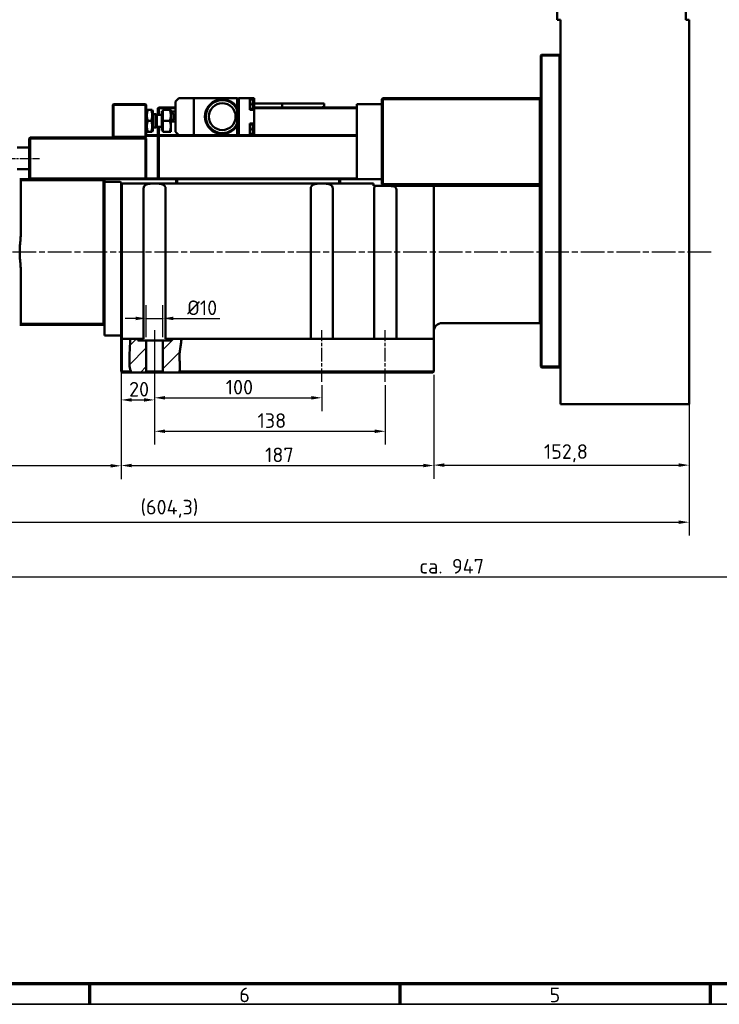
# Model space of a CAD drawing. Header units: millimetres. Extents: x 12 to 1472, y 12 to 1039.
# Tile 2 of 11: x 330 to 748, y 12 to 602. Entities that reach past the tile are written whole.
import ezdxf

# ---------------------------------------------------------------- set-up
doc = ezdxf.new("R2010")
doc.units = ezdxf.units.MM
doc.header["$LTSCALE"] = 2.5
doc.linetypes.add('CHAIN', pattern=[0.3543, 0.2362, -0.0295, 0.0591, -0.0295])
doc.layers.get('0').update_dxf_attribs({"lineweight": 25})
for name, color, linetype, lineweight in [('Bemaßung (ISO)', 7, 'Continuous', 25), ('Mittellinie (ISO)', 7, 'Continuous', 25), ('Rahmen (ISO)', 7, 'Continuous', 70), ('Schraffur (ISO)', 7, 'Continuous', 18), ('Sichtbar (ISO)', 7, 'Continuous', 50), ('Symbol (ISO)', 7, 'Continuous', 25)]:
    doc.layers.add(name, color=color, linetype=linetype, lineweight=lineweight)
doc.styles.add('Notiztext (DIN)', font='isocpeur.ttf')
doc.dimstyles.new('Durchmesser', dxfattribs={"dimscale": 2.5, "dimtxt": 3.5, "dimasz": 2.5, "dimexe": 3.175, "dimexo": 0.8, "dimgap": 0.8, "dimtad": 1, "dimdec": 3, "dimrnd": 1e-08, "dimtxsty": 'Notiztext (DIN)', "dimcen": 0.09, "dimdle": 10, "dimclrd": 256, "dimclre": 256, "dimclrt": 256, "dimazin": 2, "dimtfac": 0.571429, "dimtdec": 3, "dimtmove": 0, "dimatfit": 3, "dimfxl": 1, "dimtolj": 1, "dimtzin": 0, "dimlwd": -1, "dimlwe": -1, "dimarcsym": 0})
doc.dimstyles.new('Standard (DIN)', dxfattribs={"dimscale": 2.5, "dimtxt": 3.5, "dimasz": 2.5, "dimexe": 3.175, "dimexo": 0.8, "dimgap": 0.8, "dimtad": 1, "dimdec": 3, "dimrnd": 1e-08, "dimtxsty": 'Notiztext (DIN)', "dimcen": 0.09, "dimdle": 10, "dimclrd": 256, "dimclre": 256, "dimclrt": 256, "dimazin": 2, "dimtfac": 0.571429, "dimtdec": 3, "dimtmove": 0, "dimatfit": 3, "dimfxl": 1, "dimtolj": 1, "dimlwd": -1, "dimlwe": -1, "dimarcsym": 0})

# ---------------------------------------------------------------- blocks, each defined once
blk = doc.blocks.new('Ränder Hagen+Goebel Rahmen')
at = {"layer": 'Rahmen (ISO)'}
for p, q in [((10, 10), (584, 10)), ((148.5, 10), (148.5, 5)), ((222.75, 10), (222.75, 5)), ((297, 10), (297, 5))]:
    blk.add_line(p, q, dxfattribs=at)
at = {"layer": 'Rahmen (ISO)', "linetype": 'Continuous', "lineweight": 35}
blk.add_line((5, 5), (589, 5), dxfattribs=at)
at = {"layer": 'Symbol (ISO)', "char_height": 3.5, "attachment_point": 2, "style": 'Notiztext (DIN)'}
for s, insert in [('6', (185.625, 9)), ('5', (259.875, 9))]:
    blk.add_mtext(s, dxfattribs=dict(at, insert=insert))
blk = doc.blocks.new('*D15')
at = {"layer": 'Bemaßung (ISO)'}
for p, q in [((577.23, 389.1), (577.23, 327.17)), ((730.03, 373.08), (730.03, 327.17)), ((583.48, 335.1), (723.78, 335.1))]:
    blk.add_line(p, q, dxfattribs=at)
for points in [[(583.48, 336.15), (583.48, 334.06), (577.23, 335.1)], [(723.78, 336.15), (723.78, 334.06), (730.03, 335.1)]]:
    blk.add_solid(points, dxfattribs=at)
at = {"layer": 'Defpoints', "color": 0}
for p in [(577.23, 391.1), (730.03, 375.08), (730.03, 335.1)]:
    blk.add_point(p, dxfattribs=at)
at = {"layer": 'Bemaßung (ISO)', "insert": (643.1, 347.6), "char_height": 8.75, "attachment_point": 1, "style": 'Notiztext (DIN)'}
blk.add_mtext('\\A1;152,8', dxfattribs=at)
blk = doc.blocks.new('*D16')
at = {"layer": 'Bemaßung (ISO)'}
for p, q in [((390.23, 408.1), (390.23, 366.17)), ((410.23, 382.85), (410.23, 366.17)), ((396.48, 374.11), (403.98, 374.11))]:
    blk.add_line(p, q, dxfattribs=at)
for points in [[(396.48, 375.15), (396.48, 373.07), (390.23, 374.11)], [(403.98, 375.15), (403.98, 373.07), (410.23, 374.11)]]:
    blk.add_solid(points, dxfattribs=at)
at = {"layer": 'Defpoints', "color": 0}
for p in [(390.23, 410.1), (410.23, 384.85), (410.23, 374.11)]:
    blk.add_point(p, dxfattribs=at)
at = {"layer": 'Bemaßung (ISO)', "insert": (394.98, 384.86), "char_height": 8.75, "attachment_point": 1, "style": 'Notiztext (DIN)'}
blk.add_mtext('\\A1;20', dxfattribs=at)
blk = doc.blocks.new('*D17')
at = {"layer": 'Bemaßung (ISO)'}
for p, q in [((410.23, 413.85), (410.23, 367.43)), ((510.23, 382.85), (510.23, 367.43)), ((416.48, 375.37), (503.98, 375.37))]:
    blk.add_line(p, q, dxfattribs=at)
for points in [[(416.48, 376.41), (416.48, 374.33), (410.23, 375.37)], [(503.98, 376.41), (503.98, 374.33), (510.23, 375.37)]]:
    blk.add_solid(points, dxfattribs=at)
at = {"layer": 'Defpoints', "color": 0}
for p in [(410.23, 415.85), (510.23, 384.85), (510.23, 375.37)]:
    blk.add_point(p, dxfattribs=at)
at = {"layer": 'Bemaßung (ISO)', "insert": (452.8, 386.12), "char_height": 8.75, "attachment_point": 1, "style": 'Notiztext (DIN)'}
blk.add_mtext('\\A1;100', dxfattribs=at)
blk = doc.blocks.new('*D18')
at = {"layer": 'Bemaßung (ISO)'}
for p, q in [((410.23, 413.85), (410.23, 347.42)), ((548.23, 382.85), (548.23, 347.42)), ((416.48, 355.35), (541.98, 355.35))]:
    blk.add_line(p, q, dxfattribs=at)
for points in [[(416.48, 356.4), (416.48, 354.31), (410.23, 355.35)], [(541.98, 356.4), (541.98, 354.31), (548.23, 355.35)]]:
    blk.add_solid(points, dxfattribs=at)
at = {"layer": 'Defpoints', "color": 0}
for p in [(410.23, 415.85), (548.23, 384.85), (548.23, 355.35)]:
    blk.add_point(p, dxfattribs=at)
at = {"layer": 'Bemaßung (ISO)', "insert": (471.8, 366.1), "char_height": 8.75, "attachment_point": 1, "style": 'Notiztext (DIN)'}
blk.add_mtext('\\A1;138', dxfattribs=at)
blk = doc.blocks.new('*D19')
at = {"layer": 'Bemaßung (ISO)'}
for p, q in [((390.23, 408.1), (390.23, 326.92)), ((577.23, 389.1), (577.23, 326.92)), ((396.48, 334.86), (570.98, 334.86))]:
    blk.add_line(p, q, dxfattribs=at)
for points in [[(396.48, 335.9), (396.48, 333.82), (390.23, 334.86)], [(570.98, 335.9), (570.98, 333.82), (577.23, 334.86)]]:
    blk.add_solid(points, dxfattribs=at)
at = {"layer": 'Defpoints', "color": 0}
for p in [(390.23, 410.1), (577.23, 391.1), (577.23, 334.86)]:
    blk.add_point(p, dxfattribs=at)
at = {"layer": 'Bemaßung (ISO)', "insert": (476.3, 345.61), "char_height": 8.75, "attachment_point": 1, "style": 'Notiztext (DIN)'}
blk.add_mtext('\\A1;187', dxfattribs=at)
blk = doc.blocks.new('*D20')
at = {"layer": 'Bemaßung (ISO)'}
for p, q in [((125.73, 438.22), (125.73, 326.75)), ((390.23, 408.1), (390.23, 326.75)), ((383.98, 334.68), (131.98, 334.68))]:
    blk.add_line(p, q, dxfattribs=at)
for points in [[(131.98, 335.72), (131.98, 333.64), (125.73, 334.68)], [(383.98, 335.72), (383.98, 333.64), (390.23, 334.68)]]:
    blk.add_solid(points, dxfattribs=at)
at = {"layer": 'Defpoints', "color": 0}
for p in [(125.73, 440.22), (390.23, 410.1), (125.73, 334.68)]:
    blk.add_point(p, dxfattribs=at)
at = {"layer": 'Bemaßung (ISO)', "insert": (263.14, 347.18), "char_height": 8.75, "attachment_point": 1, "style": 'Notiztext (DIN)'}
blk.add_mtext('\\A1;264,5', dxfattribs=at)
blk = doc.blocks.new('*D22')
at = {"layer": 'Bemaßung (ISO)'}
for p, q in [((125.73, 436.1), (125.73, 293.01)), ((730.03, 369.6), (730.03, 293.01)), ((131.98, 300.95), (723.78, 300.95))]:
    blk.add_line(p, q, dxfattribs=at)
for points in [[(131.98, 301.99), (131.98, 299.91), (125.73, 300.95)], [(723.78, 301.99), (723.78, 299.91), (730.03, 300.95)]]:
    blk.add_solid(points, dxfattribs=at)
at = {"layer": 'Defpoints', "color": 0}
for p in [(125.73, 438.1), (730.03, 371.6), (730.03, 300.95)]:
    blk.add_point(p, dxfattribs=at)
at = {"layer": 'Bemaßung (ISO)', "insert": (401.81, 314.33), "char_height": 8.75, "attachment_point": 1, "style": 'Notiztext (DIN)'}
blk.add_mtext('\\A1;(604,3)', dxfattribs=at)
blk = doc.blocks.new('*D23')
at = {"layer": 'Bemaßung (ISO)'}
for p, q in [((405.23, 411.6), (405.23, 430.8)), ((415.23, 411.6), (415.23, 430.8)), ((398.98, 422.87), (392.73, 422.87)), ((405.23, 422.87), (415.23, 422.87)), ((421.48, 422.87), (449.23, 422.87))]:
    blk.add_line(p, q, dxfattribs=at)
for points in [[(398.98, 423.91), (398.98, 421.82), (405.23, 422.87)], [(421.48, 423.91), (421.48, 421.82), (415.23, 422.87)]]:
    blk.add_solid(points, dxfattribs=at)
at = {"layer": 'Defpoints', "color": 0}
for p in [(415.23, 422.87), (405.23, 409.6), (415.23, 409.6)]:
    blk.add_point(p, dxfattribs=at)
at = {"layer": 'Bemaßung (ISO)', "insert": (429.73, 433.62), "char_height": 8.75, "attachment_point": 1, "style": 'Notiztext (DIN)'}
blk.add_mtext('\\A1;Ø10', dxfattribs=at)
blk = doc.blocks.new('*D24')
at = {"layer": 'Bemaßung (ISO)'}
for p, q in [((1073.03, 633.6), (1073.03, 260.27)), ((125.73, 436.1), (125.73, 260.27)), ((131.98, 268.2), (1066.78, 268.2))]:
    blk.add_line(p, q, dxfattribs=at)
for points in [[(131.98, 269.25), (131.98, 267.16), (125.73, 268.2)], [(1066.78, 269.25), (1066.78, 267.16), (1073.03, 268.2)]]:
    blk.add_solid(points, dxfattribs=at)
at = {"layer": 'Defpoints', "color": 0}
for p in [(1073.03, 635.6), (125.73, 438.1), (1073.03, 268.2)]:
    blk.add_point(p, dxfattribs=at)
at = {"layer": 'Bemaßung (ISO)', "insert": (568.61, 278.96), "char_height": 8.75, "attachment_point": 1, "style": 'Notiztext (DIN)'}
blk.add_mtext('\\A1;ca. 947', dxfattribs=at)

msp = doc.modelspace()

# ---------------------------------------------------------------- hatches: boundary and pattern name
at = {"layer": 'Schraffur (ISO)'}
h = msp.add_hatch(dxfattribs=at)
h.set_pattern_fill('ANSI31', color=256, scale=63.5, style=0)
h.set_pattern_definition([(45, (0, 0), (-5.61266, 5.61266), [])])
edge = h.paths.add_edge_path()
edge.add_spline(control_points=[(396.1076, 391.1041), (395.8839, 391.5335), (395.7078, 392.0076), (395.2907, 393.6092), (395.1753, 394.8908), (395.1131, 398.9614), (395.4913, 407.5717), (395.7489, 410.6041)], knot_values=[0.05763831, 0.05763831, 0.05763831, 0.05763831, 0.20001946, 0.20001946, 0.48982657, 0.48982657, 0.97052592, 0.97052592, 0.97052592, 0.97052592], degree=3, periodic=0)
edge.add_line((395.7489, 410.6041), (400.2334, 410.6041))
edge.add_line((400.2334, 410.6041), (400.2334, 409.6041))
edge.add_line((400.2334, 409.6041), (405.2334, 409.6041))
edge.add_line((405.2334, 409.6041), (405.2334, 391.1041))
edge.add_line((405.2334, 391.1041), (404.7334, 390.6041))
edge.add_line((404.7334, 390.6041), (396.4034, 390.6041))
edge.add_spline(control_points=[(396.4034, 390.6041), (396.294, 390.7675), (396.196, 390.9345), (396.1076, 391.1041)], knot_values=[0.05645447, 0.05645447, 0.05645447, 0.05645447, 0.13341627, 0.13341627, 0.13341627, 0.13341627], degree=3, periodic=0)
edge = h.paths.add_edge_path()
edge.add_spline(control_points=[(425.1954, 391.1041), (425.1662, 390.9371), (425.1333, 390.7703), (425.0961, 390.6041)], knot_values=[0.05027149, 0.05027149, 0.05027149, 0.05027149, 0.12155929, 0.12155929, 0.12155929, 0.12155929], degree=3, periodic=0)
edge.add_line((425.0961, 390.6041), (415.7334, 390.6041))
edge.add_line((415.7334, 390.6041), (415.2334, 391.1041))
edge.add_line((415.2334, 391.1041), (415.2334, 409.6041))
edge.add_line((415.2334, 409.6041), (420.2334, 409.6041))
edge.add_line((420.2334, 409.6041), (420.2334, 410.6041))
edge.add_line((420.2334, 410.6041), (426.2695, 410.6041))
edge.add_spline(control_points=[(426.2695, 410.6041), (426.2941, 409.7967), (426.2086, 408.9463), (425.7264, 405.6562), (425.0346, 403.09), (425.2387, 396.2494), (425.6293, 393.5859), (425.1954, 391.1041)], knot_values=[0.04963108, 0.04963108, 0.04963108, 0.04963108, 0.2873523, 0.2873523, 0.93772515, 0.93772515, 1.39383433, 1.39383433, 1.39383433, 1.39383433], degree=3, periodic=0)

# ---------------------------------------------------------------- linework, layer by layer
at = {"layer": 'Mittellinie (ISO)', "linetype": 'CHAIN', "ltscale": 8.756214}
msp.add_line((321.7834, 518.6041), (341.4834, 518.6041), dxfattribs=at)
at = {"layer": 'Mittellinie (ISO)', "linetype": 'CHAIN', "ltscale": 23.990969}
msp.add_line((743.122, 462.6041), (122.2698, 462.6041), dxfattribs=at)
at = {"layer": 'Mittellinie (ISO)', "linetype": 'CHAIN', "ltscale": 13.778872}
for p, q in [((410.2334, 415.8541), (410.2334, 384.8541)), ((510.2334, 384.8541), (510.2334, 415.8541)), ((548.2334, 384.8541), (548.2334, 415.8541))]:
    msp.add_line(p, q, dxfattribs=at)
at = {"layer": 'Sichtbar (ISO)'}
for p, q in [((651.0334, 801.6041), (651.0334, 601.6041)), ((728.0334, 801.6041), (728.0334, 601.6041)), ((651.0334, 601.6041), (653.0334, 601.6041)), ((653.0334, 601.6041), (653.0334, 371.6041)), ((730.0334, 601.6041), (728.0334, 601.6041)), ((730.0334, 371.6041), (730.0334, 601.6041)), ((641.2334, 580.1041), (641.7334, 580.6041)), ((641.2334, 580.1041), (641.7334, 580.1041)), ((641.2334, 580.1041), (641.2334, 394.1041)), ((641.7334, 580.1041), (641.7334, 580.6041)), ((652.5334, 580.6041), (641.7334, 580.6041)), ((641.7334, 580.1041), (652.5334, 580.1041)), ((641.7334, 394.1041), (641.7334, 580.1041)), ((653.0334, 580.1041), (652.5334, 580.6041)), ((652.5334, 580.1041), (652.5334, 580.6041)), ((652.5334, 580.1041), (653.0334, 580.1041)), ((652.5334, 580.1041), (652.5334, 394.1041)), ((424.7334, 554.6041), (422.7334, 552.6041)), ((433.7334, 554.6041), (424.7334, 554.6041)), ((459.7334, 554.6041), (433.7334, 554.6041)), ((433.7334, 532.6041), (433.7334, 554.6041)), ((459.7334, 548.7151), (459.7334, 554.6041)), ((459.7334, 554.5041), (460.7334, 554.5041)), ((460.7334, 532.6041), (460.7334, 554.6041)), ((460.7334, 554.6041), (467.2334, 554.6041)), ((467.2334, 554.6041), (469.7334, 554.6041)), ((467.2334, 547.7041), (467.2334, 554.6041)), ((468.577, 553.7866), (467.2334, 553.9041)), ((469.7334, 550.7041), (469.7334, 554.6041)), ((546.7334, 554.6041), (546.2334, 554.1041)), ((546.2334, 554.1041), (546.7334, 554.1041)), ((546.2334, 554.1041), (546.2334, 503.1041)), ((546.7334, 554.6041), (546.7334, 554.1041)), ((640.7334, 554.6041), (546.7334, 554.6041)), ((546.7334, 554.1041), (640.7334, 554.1041)), ((546.7334, 503.1041), (546.7334, 554.1041)), ((641.2334, 554.1041), (640.7334, 554.6041)), ((640.7334, 554.1041), (640.7334, 554.6041)), ((640.7334, 554.1041), (641.2334, 554.1041)), ((640.7334, 554.1041), (640.7334, 503.1041)), ((385.7334, 551.1041), (385.2334, 550.6041)), ((385.2334, 550.6041), (385.7334, 550.6041)), ((385.2334, 550.6041), (385.2334, 531.6041)), ((385.7334, 551.1041), (385.7334, 550.6041)), ((404.7334, 551.1041), (385.7334, 551.1041)), ((385.7334, 550.6041), (404.7334, 550.6041)), ((385.7334, 531.6041), (385.7334, 550.6041)), ((404.7334, 551.1041), (405.2334, 550.6041)), ((404.7334, 551.1041), (404.7334, 550.6041)), ((404.7334, 550.6041), (405.2334, 550.6041)), ((404.7334, 550.6041), (404.7334, 531.6041)), ((405.2334, 531.6041), (405.2334, 550.6041)), ((412.7334, 549.1041), (412.2334, 548.6041)), ((412.2334, 548.6041), (412.2334, 544.7658)), ((412.7334, 548.6041), (412.2334, 548.6041)), ((412.7334, 548.6041), (412.7334, 549.1041)), ((422.7334, 549.1041), (412.7334, 549.1041)), ((412.7334, 544.7658), (412.7334, 548.6041)), ((412.7334, 548.6041), (422.7334, 548.6041)), ((422.7334, 534.6041), (422.7334, 552.6041)), ((459.7334, 547.6069), (459.7334, 548.7151)), ((468.577, 548.4217), (467.2334, 548.3041)), ((468.2334, 551.5041), (468.2334, 550.7041)), ((468.2334, 551.5041), (468.577, 551.5041)), ((468.577, 550.7041), (468.2334, 550.7041)), ((468.577, 551.5041), (469.0334, 551.5041)), ((469.0334, 550.7041), (468.577, 550.7041)), ((469.0334, 551.5041), (469.0334, 553.2885)), ((469.0334, 548.9198), (469.0334, 550.7041)), ((485.4584, 551.4041), (469.7334, 551.4041)), ((469.7334, 547.7041), (469.7334, 550.7041)), ((531.2334, 549.1041), (469.7334, 549.1041)), ((469.7334, 548.6041), (531.2334, 548.6041)), ((485.4584, 551.4041), (486.4584, 551.4041)), ((486.9269, 551.4041), (486.4584, 551.4041)), ((486.4584, 549.1041), (486.4584, 551.4041)), ((490.3553, 551.4041), (486.9269, 551.4041)), ((492.3868, 551.4041), (490.3553, 551.4041)), ((500.7982, 551.4041), (492.3868, 551.4041)), ((503.2982, 551.4041), (500.7982, 551.4041)), ((508.3437, 551.4041), (503.2982, 551.4041)), ((508.3437, 551.4041), (510.3424, 551.4041)), ((511.6334, 551.4041), (510.3424, 551.4041)), ((511.6334, 549.4041), (511.0922, 549.9454)), ((511.6334, 551.3041), (511.6334, 551.4041)), ((511.6334, 549.4041), (511.6334, 551.3041)), ((511.7334, 551.3041), (511.6334, 551.3041)), ((511.6334, 549.4041), (511.6334, 549.1041)), ((511.7334, 549.1041), (511.7334, 551.3041)), ((531.2334, 532.4321), (531.2334, 551.1041)), ((546.2334, 551.1041), (531.2334, 551.1041)), ((405.2334, 546.9041), (405.6376, 547.6041)), ((405.6376, 547.6041), (406.2181, 547.6041)), ((406.2181, 547.6041), (408.2487, 547.6041)), ((408.2487, 547.6041), (408.8293, 547.6041)), ((409.2334, 546.9041), (408.8293, 547.6041)), ((409.2334, 535.3041), (409.2334, 546.9041)), ((410.8833, 545.1041), (409.2334, 545.1041)), ((410.8833, 545.1041), (410.8833, 537.1041)), ((411.6503, 544.7658), (410.8833, 545.1041)), ((411.6503, 544.7658), (411.6503, 537.4424)), ((414.6333, 544.7658), (411.6503, 544.7658)), ((414.6333, 546.8041), (414.6333, 535.4041)), ((415.2334, 546.8041), (414.6333, 546.8041)), ((415.2334, 547.6041), (419.3529, 547.6041)), ((415.2334, 541.1041), (415.2334, 547.6041)), ((419.3529, 547.6041), (419.9334, 547.6041)), ((419.9334, 544.3541), (419.9334, 547.6041)), ((422.7334, 546.5891), (419.9334, 546.5891)), ((419.9334, 537.8541), (419.9334, 544.3541)), ((459.7334, 539.6013), (459.7334, 547.6069)), ((467.2334, 547.7041), (469.7334, 547.7041)), ((469.7334, 539.5041), (469.7334, 547.7041)), ((406.2181, 541.1041), (408.2487, 541.1041)), ((410.8833, 537.1041), (409.2334, 537.1041)), ((411.6503, 537.4424), (410.8833, 537.1041)), ((414.6333, 537.4424), (411.6503, 537.4424)), ((412.2334, 537.4424), (412.2334, 532.6041)), ((412.7334, 532.6041), (412.7334, 537.4424)), ((415.2334, 541.1041), (419.3529, 541.1041)), ((415.2334, 534.6041), (415.2334, 541.1041)), ((422.7334, 540.6191), (419.9334, 540.6191)), ((419.9334, 534.6041), (419.9334, 537.8541)), ((459.7334, 538.4931), (459.7334, 539.6013)), ((459.7334, 532.6041), (459.7334, 538.4931)), ((467.2334, 539.5041), (469.7334, 539.5041)), ((467.2334, 532.6041), (467.2334, 539.5041)), ((468.577, 538.7866), (467.2334, 538.9041)), ((468.2334, 536.5041), (468.2334, 535.7041)), ((468.2334, 536.5041), (468.577, 536.5041)), ((468.577, 536.5041), (469.0334, 536.5041)), ((469.0334, 536.5041), (469.0334, 538.2885)), ((469.7334, 536.5041), (469.7334, 539.5041)), ((469.7334, 532.6041), (469.7334, 536.5041)), ((335.7334, 531.1041), (335.2334, 530.6041)), ((335.7334, 530.6041), (335.2334, 530.6041)), ((335.2334, 530.6041), (335.2334, 506.6041)), ((335.7334, 530.6041), (335.7334, 531.1041)), ((404.7334, 531.1041), (335.7334, 531.1041)), ((335.7334, 506.6041), (335.7334, 530.6041)), ((335.7334, 530.6041), (404.7334, 530.6041)), ((385.2334, 531.6041), (385.7334, 531.1041)), ((385.2334, 531.6041), (385.7334, 531.6041)), ((385.7334, 531.6041), (385.7334, 531.1041)), ((404.7334, 531.6041), (385.7334, 531.6041)), ((385.7334, 531.1041), (404.7334, 531.1041)), ((404.7334, 531.1041), (405.2334, 531.6041)), ((404.7334, 531.6041), (405.2334, 531.6041)), ((404.7334, 531.6041), (404.7334, 531.1041)), ((405.2334, 530.6041), (404.7334, 531.1041)), ((404.7334, 530.6041), (404.7334, 531.1041)), ((405.2334, 530.6041), (404.7334, 530.6041)), ((404.7334, 530.6041), (404.7334, 506.6041)), ((405.2334, 535.3041), (405.6376, 534.6041)), ((412.7334, 532.6041), (405.2334, 532.6041)), ((405.2334, 532.1041), (412.2334, 532.1041)), ((405.2334, 506.6041), (405.2334, 530.6041)), ((406.2181, 534.6041), (405.6376, 534.6041)), ((406.2181, 534.6041), (408.2487, 534.6041)), ((408.8293, 534.6041), (408.2487, 534.6041)), ((409.2334, 535.3041), (408.8293, 534.6041)), ((412.2334, 532.1041), (412.7334, 532.6041)), ((412.7334, 532.1041), (412.2334, 532.1041)), ((412.2334, 532.1041), (412.2334, 506.6041)), ((412.7334, 532.1041), (412.7334, 532.6041)), ((531.2334, 532.6041), (412.7334, 532.6041)), ((412.7334, 506.6041), (412.7334, 532.1041)), ((412.7334, 532.1041), (531.2334, 532.1041)), ((415.2334, 535.4041), (414.6333, 535.4041)), ((415.2334, 534.6041), (419.3529, 534.6041)), ((419.9334, 534.6041), (419.3529, 534.6041)), ((422.7334, 534.6041), (424.7334, 532.6041)), ((459.7334, 532.7041), (460.7334, 532.7041)), ((468.577, 533.4217), (467.2334, 533.3041)), ((468.577, 535.7041), (468.2334, 535.7041)), ((469.0334, 535.7041), (468.577, 535.7041)), ((469.0334, 533.9198), (469.0334, 535.7041)), ((531.2334, 532.1041), (531.2334, 532.4321)), ((531.2334, 528.6041), (531.2334, 532.1041)), ((328.0334, 525.1041), (335.2334, 525.1041)), ((531.2334, 506.6041), (531.2334, 528.6041)), ((328.0334, 512.1041), (335.2334, 512.1041)), ((330.2334, 506.1041), (329.5563, 506.1041)), ((330.2334, 506.1041), (330.2334, 505.6041)), ((379.7334, 506.1041), (330.2334, 506.1041)), ((330.2334, 505.6041), (330.2334, 474.1258)), ((330.2334, 505.6041), (379.7334, 505.6041)), ((335.7334, 506.6041), (335.2334, 506.6041)), ((335.7334, 506.1041), (335.2334, 506.6041)), ((335.7334, 506.1041), (335.7334, 506.6041)), ((404.7334, 506.6041), (335.7334, 506.6041)), ((379.7334, 506.1041), (379.7334, 505.6041)), ((380.2334, 505.6041), (379.7334, 506.1041)), ((379.7334, 506.1041), (404.7334, 506.1041)), ((380.2334, 505.6041), (379.7334, 505.6041)), ((379.7334, 505.6041), (379.7334, 419.6041)), ((380.2334, 488.1188), (380.2334, 505.6041)), ((380.7334, 504.6041), (380.2334, 504.1041)), ((389.7334, 504.6041), (380.7334, 504.6041)), ((390.2334, 504.1041), (389.7334, 504.6041)), ((390.2334, 503.1041), (390.2334, 504.1041)), ((390.2334, 503.1041), (390.7334, 503.6041)), ((390.2334, 500.6041), (390.2334, 503.1041)), ((390.7334, 503.6041), (390.7334, 500.6041)), ((541.2334, 503.6041), (390.7334, 503.6041)), ((405.2334, 506.6041), (404.7334, 506.6041)), ((404.7334, 506.1041), (404.7334, 506.6041)), ((404.7334, 506.1041), (405.2334, 506.6041)), ((404.7334, 506.1041), (412.7334, 506.1041)), ((412.2334, 506.6041), (405.2334, 506.6041)), ((412.7334, 506.6041), (412.2334, 506.6041)), ((412.7334, 506.1041), (412.2334, 506.6041)), ((412.7334, 506.1041), (412.7334, 506.6041)), ((531.2334, 506.6041), (412.7334, 506.6041)), ((412.7334, 506.1041), (531.2334, 506.1041)), ((423.2334, 506.1041), (423.2334, 503.6041)), ((423.7334, 503.6041), (423.7334, 506.1041)), ((520.7334, 506.1041), (520.7334, 503.6041)), ((521.2334, 503.6041), (521.2334, 506.1041)), ((531.2334, 506.1041), (531.2334, 506.6041)), ((546.2334, 506.1041), (531.2334, 506.1041)), ((541.2334, 503.6041), (541.2334, 502.1041)), ((542.1049, 502.1041), (541.2334, 502.1041)), ((542.1049, 502.1041), (551.3559, 502.1041)), ((546.2334, 503.1041), (546.7334, 503.1041)), ((546.2334, 503.1041), (546.7334, 502.6041)), ((546.7334, 502.6041), (546.7334, 503.1041)), ((640.7334, 503.1041), (546.7334, 503.1041)), ((546.7334, 502.6041), (640.7334, 502.6041)), ((577.2334, 502.1041), (551.3559, 502.1041)), ((577.2334, 502.1041), (577.2334, 500.1041)), ((582.2334, 502.1041), (577.2334, 502.1041)), ((640.7334, 502.1041), (582.2334, 502.1041)), ((640.7334, 502.6041), (641.2334, 503.1041)), ((640.7334, 503.1041), (641.2334, 503.1041)), ((640.7334, 503.1041), (640.7334, 502.6041)), ((641.2334, 502.1041), (640.7334, 502.1041)), ((640.7334, 420.1041), (640.7334, 502.1041)), ((390.2334, 500.6041), (390.2334, 489.7334)), ((390.7334, 410.6041), (390.7334, 500.6041)), ((403.6191, 410.6041), (403.6191, 500.6041)), ((416.8478, 500.6041), (416.8478, 410.6041)), ((503.6191, 410.6041), (503.6191, 500.6041)), ((516.8478, 500.6041), (516.8478, 410.6041)), ((541.6191, 410.6041), (541.6191, 500.6041)), ((554.8478, 500.1041), (554.8478, 410.6041)), ((577.2334, 483.8173), (577.2334, 500.1041)), ((390.2334, 435.4748), (390.2334, 489.7334)), ((380.2334, 437.0894), (380.2334, 488.1188)), ((577.2334, 462.6041), (577.2334, 483.8173)), ((577.2334, 441.3909), (577.2334, 462.6041)), ((330.2334, 451.0824), (330.2334, 419.6041)), ((380.2334, 419.6041), (380.2334, 437.0894)), ((577.2334, 410.6041), (577.2334, 441.3909)), ((390.2334, 435.4748), (390.2334, 410.1041)), ((329.5563, 419.1041), (330.2334, 419.1041)), ((330.2334, 419.6041), (330.2334, 419.1041)), ((379.7334, 419.6041), (330.2334, 419.6041)), ((330.2334, 419.1041), (379.7334, 419.1041)), ((379.7334, 419.1041), (380.2334, 419.6041)), ((379.7334, 419.6041), (380.2334, 419.6041)), ((379.7334, 419.6041), (379.7334, 419.1041)), ((380.2334, 412.6041), (380.2334, 419.6041)), ((582.2334, 420.1041), (640.7334, 420.1041)), ((641.2334, 420.6041), (640.7334, 420.1041)), ((380.2334, 412.6041), (390.2334, 412.6041)), ((390.2334, 410.1041), (390.7334, 410.6041)), ((390.2334, 410.1041), (390.2334, 391.1041)), ((390.7334, 391.1041), (390.7334, 410.6041)), ((395.7489, 410.6041), (390.7334, 410.6041)), ((395.7489, 410.6041), (400.2334, 410.6041)), ((400.2334, 410.6041), (400.2334, 409.6041)), ((400.2334, 410.6041), (403.6191, 410.6041)), ((400.2334, 409.6041), (405.2334, 409.6041)), ((405.2334, 409.6041), (405.2334, 391.1041)), ((415.2334, 409.6041), (405.2334, 409.6041)), ((415.2334, 409.6041), (420.2334, 409.6041)), ((415.2334, 391.1041), (415.2334, 409.6041)), ((416.8478, 410.6041), (420.2334, 410.6041)), ((420.2334, 410.6041), (426.2695, 410.6041)), ((420.2334, 409.6041), (420.2334, 410.6041)), ((510.2334, 410.6041), (426.2695, 410.6041)), ((548.2334, 410.6041), (510.2334, 410.6041)), ((572.2334, 410.6041), (548.2334, 410.6041)), ((572.2334, 410.6041), (577.2334, 410.6041)), ((577.2334, 391.1041), (577.2334, 410.6041)), ((390.2334, 391.1041), (390.4834, 390.8541)), ((390.4834, 390.8541), (390.7334, 391.1041)), ((390.4834, 390.8541), (390.7334, 390.6041)), ((396.1076, 391.1041), (390.7334, 391.1041)), ((390.7334, 390.6041), (396.4034, 390.6041)), ((404.7334, 390.6041), (396.4034, 390.6041)), ((405.2334, 391.1041), (404.7334, 390.6041)), ((404.7334, 390.6041), (415.7334, 390.6041)), ((415.2334, 391.1041), (405.2334, 391.1041)), ((415.7334, 390.6041), (415.2334, 391.1041)), ((425.0961, 390.6041), (415.7334, 390.6041)), ((425.0961, 390.6041), (572.2334, 390.6041)), ((572.2334, 391.1041), (425.1954, 391.1041)), ((572.2334, 391.1041), (577.2334, 391.1041)), ((576.7334, 390.6041), (572.2334, 390.6041)), ((577.2334, 391.1041), (576.7334, 390.6041)), ((641.2334, 394.1041), (641.7334, 394.1041)), ((641.2334, 394.1041), (641.7334, 393.6041)), ((641.7334, 393.6041), (641.7334, 394.1041)), ((652.5334, 394.1041), (641.7334, 394.1041)), ((641.7334, 393.6041), (652.5334, 393.6041)), ((652.5334, 393.6041), (653.0334, 394.1041)), ((652.5334, 394.1041), (653.0334, 394.1041)), ((652.5334, 393.6041), (652.5334, 394.1041)), ((653.0334, 371.6041), (730.0334, 371.6041))]:
    msp.add_line(p, q, dxfattribs=at)
at = {"layer": 'Sichtbar (ISO)', "flags": 128}
for points in [[(406.2181, 547.6041), (406.1195, 547.2969), (406.0314, 546.9999), (405.9535, 546.7118), (405.885, 546.4315), (405.8256, 546.1579), (405.7748, 545.89), (405.7323, 545.6269), (405.6979, 545.3678), (405.6714, 545.1117), (405.6526, 544.8579), (405.6413, 544.6056), (405.6376, 544.3541), (405.6413, 544.1026), (405.6526, 543.8503), (405.6714, 543.5965), (405.6979, 543.3405), (405.7323, 543.0813), (405.7748, 542.8182), (405.8256, 542.5503), (405.885, 542.2767), (405.9535, 541.9964), (406.0314, 541.7083), (406.1195, 541.4113), (406.2181, 541.1041)], [(408.2487, 541.1041), (408.3474, 541.4113), (408.4354, 541.7083), (408.5134, 541.9964), (408.5819, 542.2767), (408.6413, 542.5503), (408.6921, 542.8182), (408.7346, 543.0813), (408.7689, 543.3405), (408.7955, 543.5965), (408.8143, 543.8503), (408.8256, 544.1026), (408.8293, 544.3541), (408.8256, 544.6056), (408.8143, 544.8579), (408.7955, 545.1117), (408.7689, 545.3678), (408.7346, 545.6269), (408.6921, 545.89), (408.6413, 546.1579), (408.5819, 546.4315), (408.5134, 546.7118), (408.4354, 546.9999), (408.3474, 547.2969), (408.2487, 547.6041)], [(419.9334, 544.3541), (419.9324, 544.4844), (419.9294, 544.6144), (419.9245, 544.7441), (419.9175, 544.8738), (419.9086, 545.0035), (419.8977, 545.1332), (419.8848, 545.2632), (419.87, 545.3935), (419.8532, 545.5242), (419.8345, 545.6554), (419.8137, 545.7872), (419.791, 545.9197), (419.7663, 546.053), (419.7395, 546.1872), (419.7106, 546.3225), (419.6797, 546.4589), (419.6467, 546.5965), (419.6115, 546.7354), (419.5741, 546.8759), (419.5345, 547.0179), (419.4926, 547.1616), (419.4484, 547.3071), (419.4019, 547.4546), (419.3529, 547.6041)], [(419.3529, 541.1041), (419.4019, 541.2537), (419.4484, 541.4011), (419.4926, 541.5467), (419.5345, 541.6904), (419.5741, 541.8324), (419.6115, 541.9728), (419.6467, 542.1117), (419.6797, 542.2494), (419.7106, 542.3857), (419.7395, 542.521), (419.7663, 542.6552), (419.791, 542.7885), (419.8137, 542.921), (419.8345, 543.0528), (419.8532, 543.184), (419.87, 543.3147), (419.8848, 543.445), (419.8977, 543.575), (419.9086, 543.7048), (419.9175, 543.8344), (419.9245, 543.9641), (419.9294, 544.0939), (419.9324, 544.2238), (419.9334, 544.3541)], [(419.9334, 546.5891), (419.9337, 546.5891), (419.9342, 546.589), (419.9349, 546.5889), (419.9358, 546.5887), (419.9369, 546.5885), (419.9383, 546.5883), (419.9399, 546.588), (419.9417, 546.5877), (419.9437, 546.5874), (419.9459, 546.587), (419.9484, 546.5866), (419.9511, 546.5862), (419.954, 546.5857), (419.9571, 546.5852), (419.9605, 546.5847), (419.9641, 546.5841), (419.9679, 546.5835), (419.9719, 546.5829), (419.9761, 546.5823), (419.9806, 546.5816), (419.9852, 546.5809), (419.9901, 546.5801), (419.9951, 546.5794), (420.0004, 546.5786)], [(406.2181, 541.1041), (406.1195, 540.7969), (406.0314, 540.4999), (405.9535, 540.2118), (405.885, 539.9315), (405.8256, 539.6579), (405.7748, 539.39), (405.7323, 539.1269), (405.6979, 538.8678), (405.6714, 538.6117), (405.6526, 538.3579), (405.6413, 538.1056), (405.6376, 537.8541), (405.6413, 537.6026), (405.6526, 537.3503), (405.6714, 537.0965), (405.6979, 536.8405), (405.7323, 536.5813), (405.7748, 536.3182), (405.8256, 536.0503), (405.885, 535.7767), (405.9535, 535.4964), (406.0314, 535.2083), (406.1195, 534.9113), (406.2181, 534.6041)], [(408.2487, 534.6041), (408.3474, 534.9113), (408.4354, 535.2083), (408.5134, 535.4964), (408.5819, 535.7767), (408.6413, 536.0503), (408.6921, 536.3182), (408.7346, 536.5813), (408.7689, 536.8405), (408.7955, 537.0965), (408.8143, 537.3503), (408.8256, 537.6026), (408.8293, 537.8541), (408.8256, 538.1056), (408.8143, 538.3579), (408.7955, 538.6117), (408.7689, 538.8678), (408.7346, 539.1269), (408.6921, 539.39), (408.6413, 539.6579), (408.5819, 539.9315), (408.5134, 540.2118), (408.4354, 540.4999), (408.3474, 540.7969), (408.2487, 541.1041)], [(419.9334, 537.8541), (419.9324, 537.9844), (419.9294, 538.1144), (419.9245, 538.2441), (419.9175, 538.3738), (419.9086, 538.5035), (419.8977, 538.6332), (419.8848, 538.7632), (419.87, 538.8935), (419.8532, 539.0242), (419.8345, 539.1554), (419.8137, 539.2872), (419.791, 539.4197), (419.7663, 539.553), (419.7395, 539.6872), (419.7106, 539.8225), (419.6797, 539.9589), (419.6467, 540.0965), (419.6115, 540.2354), (419.5741, 540.3759), (419.5345, 540.5179), (419.4926, 540.6616), (419.4484, 540.8071), (419.4019, 540.9546), (419.3529, 541.1041)], [(419.3529, 534.6041), (419.4019, 534.7537), (419.4484, 534.9011), (419.4926, 535.0467), (419.5345, 535.1904), (419.5741, 535.3324), (419.6115, 535.4728), (419.6467, 535.6117), (419.6797, 535.7494), (419.7106, 535.8857), (419.7395, 536.021), (419.7663, 536.1552), (419.791, 536.2885), (419.8137, 536.421), (419.8345, 536.5528), (419.8532, 536.684), (419.87, 536.8147), (419.8848, 536.945), (419.8977, 537.075), (419.9086, 537.2048), (419.9175, 537.3344), (419.9245, 537.4641), (419.9294, 537.5939), (419.9324, 537.7238), (419.9334, 537.8541)], [(420.0004, 540.6296), (419.9951, 540.6288), (419.9901, 540.6281), (419.9852, 540.6274), (419.9806, 540.6267), (419.9761, 540.626), (419.9719, 540.6253), (419.9679, 540.6247), (419.9641, 540.6241), (419.9605, 540.6235), (419.9571, 540.623), (419.954, 540.6225), (419.9511, 540.622), (419.9484, 540.6216), (419.9459, 540.6212), (419.9437, 540.6208), (419.9417, 540.6205), (419.9399, 540.6202), (419.9383, 540.6199), (419.9369, 540.6197), (419.9358, 540.6195), (419.9349, 540.6194), (419.9342, 540.6192), (419.9337, 540.6192), (419.9334, 540.6191)], [(403.6191, 500.6041), (403.7184, 501.3183), (404.0072, 501.9613), (404.4191, 502.452), (404.9039, 502.8066), (405.4503, 503.0634), (406.0488, 503.2482), (406.6919, 503.3757), (407.3709, 503.4602), (408.0754, 503.5126), (408.7946, 503.5427), (409.5178, 503.5579), (410.2334, 503.5622), (410.9491, 503.5579), (411.6723, 503.5427), (412.3915, 503.5126), (413.096, 503.4602), (413.775, 503.3757), (414.418, 503.2482), (415.0166, 503.0634), (415.5629, 502.8066), (416.0478, 502.452), (416.4597, 501.9613), (416.7485, 501.3183), (416.8478, 500.6041)], [(503.6191, 500.6041), (503.7184, 501.3183), (504.0072, 501.9613), (504.4191, 502.452), (504.9039, 502.8066), (505.4503, 503.0634), (506.0488, 503.2482), (506.6919, 503.3757), (507.3709, 503.4602), (508.0754, 503.5126), (508.7946, 503.5427), (509.5178, 503.5579), (510.2334, 503.5622), (510.9491, 503.5579), (511.6723, 503.5427), (512.3915, 503.5126), (513.096, 503.4602), (513.775, 503.3757), (514.418, 503.2482), (515.0166, 503.0634), (515.5629, 502.8066), (516.0478, 502.452), (516.4597, 501.9613), (516.7485, 501.3183), (516.8478, 500.6041)], [(541.6191, 500.6041), (541.62, 500.671), (541.6226, 500.7382), (541.627, 500.8057), (541.6332, 500.8733), (541.6411, 500.9411), (541.6508, 501.0087), (541.6623, 501.0762), (541.6755, 501.1435), (541.6904, 501.2103), (541.707, 501.2767), (541.7254, 501.3425), (541.7455, 501.4075), (541.7674, 501.4718), (541.7909, 501.5351), (541.8161, 501.5974), (541.8429, 501.6588), (541.8712, 501.719), (541.9009, 501.778), (541.932, 501.8358), (541.9643, 501.8923), (541.9978, 501.9475), (542.0325, 502.0012), (542.0682, 502.0534), (542.1049, 502.1041)], [(551.3559, 502.1041), (551.555, 502.103), (551.7518, 502.0993), (551.9462, 502.0926), (552.1379, 502.0825), (552.3268, 502.0685), (552.5127, 502.0501), (552.6953, 502.0269), (552.8744, 501.9985), (553.05, 501.9643), (553.2217, 501.9233), (553.3895, 501.8747), (553.553, 501.8177), (553.7121, 501.7515), (553.8668, 501.6751), (554.0203, 501.5845), (554.1713, 501.4775), (554.3143, 501.3541), (554.4446, 501.215), (554.5592, 501.0629), (554.6553, 500.9007), (554.7359, 500.7196), (554.7979, 500.5199), (554.8354, 500.3108), (554.8478, 500.1041)], [(330.2334, 451.0824), (330.2188, 452.0223), (330.1793, 453.0065), (330.1222, 453.9893), (330.0543, 454.9251), (329.9775, 455.8461), (329.8935, 456.7999), (329.808, 457.7757), (329.7265, 458.7625), (329.6563, 459.7497), (329.6027, 460.7265), (329.5684, 461.6816), (329.5563, 462.6041), (329.5684, 463.5266), (329.6027, 464.4818), (329.6563, 465.4585), (329.7265, 466.4457), (329.808, 467.4326), (329.8935, 468.4083), (329.9775, 469.3621), (330.0543, 470.2831), (330.1222, 471.2189), (330.1793, 472.2018), (330.2188, 473.186), (330.2334, 474.1258)], [(396.1076, 391.1041), (395.9384, 391.458), (395.7885, 391.832), (395.6569, 392.2272), (395.5427, 392.6445), (395.4451, 393.0838), (395.3632, 393.5453), (395.2962, 394.0295), (395.2429, 394.537), (395.2024, 395.0684), (395.1737, 395.6243), (395.1559, 396.2051), (395.1492, 396.8512), (395.1567, 397.6896), (395.1772, 398.6994), (395.2092, 399.846), (395.2511, 401.0946), (395.3012, 402.4108), (395.358, 403.7597), (395.4198, 405.1069), (395.4851, 406.4177), (395.5523, 407.6574), (395.6197, 408.7915), (395.6858, 409.7853), (395.7489, 410.6041)], [(426.2695, 410.6041), (426.2694, 410.0264), (426.2379, 409.4354), (426.1802, 408.8321), (426.1014, 408.2175), (426.0066, 407.5929), (425.9001, 406.9576), (425.7863, 406.3065), (425.6695, 405.6347), (425.5543, 404.9373), (425.4449, 404.2093), (425.3458, 403.4456), (425.2615, 402.6414), (425.1963, 401.7917), (425.1546, 400.8914), (425.1408, 399.9356), (425.1593, 398.9202), (425.205, 397.8906), (425.2641, 396.8754), (425.3239, 395.875), (425.372, 394.8897), (425.3958, 393.9196), (425.3827, 392.9652), (425.3201, 392.0266), (425.1954, 391.1041)], [(396.4034, 390.6041), (396.3897, 390.6246), (396.3763, 390.645), (396.3629, 390.6656), (396.3496, 390.6861), (396.3365, 390.7067), (396.3235, 390.7273), (396.3105, 390.748), (396.2977, 390.7687), (396.285, 390.7894), (396.2725, 390.8102), (396.26, 390.831), (396.2476, 390.8518), (396.2354, 390.8726), (396.2232, 390.8935), (396.2112, 390.9145), (396.1993, 390.9354), (396.1874, 390.9564), (396.1757, 390.9774), (396.1641, 390.9985), (396.1526, 391.0195), (396.1412, 391.0406), (396.1299, 391.0618), (396.1187, 391.0829), (396.1076, 391.1041)], [(425.1954, 391.1041), (425.1918, 391.0832), (425.1881, 391.0624), (425.1843, 391.0415), (425.1805, 391.0206), (425.1767, 390.9998), (425.1728, 390.9789), (425.1689, 390.958), (425.165, 390.9372), (425.161, 390.9163), (425.1569, 390.8955), (425.1529, 390.8746), (425.1488, 390.8538), (425.1446, 390.833), (425.1404, 390.8121), (425.1362, 390.7913), (425.1319, 390.7705), (425.1276, 390.7497), (425.1232, 390.7289), (425.1188, 390.7081), (425.1143, 390.6873), (425.1099, 390.6665), (425.1053, 390.6457), (425.1007, 390.6249), (425.0961, 390.6041)]]:
    msp.add_lwpolyline(points, dxfattribs=at)
at = {"layer": 'Sichtbar (ISO)'}
msp.add_circle((450.7334, 543.6041), 8, dxfattribs=at)
for centre, radius, start, end in [((450.7334, 543.6041), 10.35, 29.5918458, 330.4081542), ((468.5334, 553.2885), 0.5, 0, 85), ((450.7334, 543.6041), 9.85, 23.9774335, 336.0225665), ((468.5334, 548.9198), 0.5, 275, 0), ((468.5334, 538.2885), 0.5, 0, 85), ((468.5334, 533.9198), 0.5, 275, 0), ((582.2334, 415.1041), 5, 90, 180)]:
    msp.add_arc(centre, radius, start, end, dxfattribs=at)
for centre, major_axis, ratio, start_param, end_param in [((511.0744, 535.4041), (0, -14.5501), 0.03494208, 3.10666478, 3.48512353), ((419.856, 543.6041), (0, 2.985), 0.57735027, 3.22544297, 6.19933499)]:
    msp.add_ellipse(centre, major_axis=major_axis, ratio=ratio, start_param=start_param, end_param=end_param, dxfattribs=at)

# ---------------------------------------------------------------- block references
at = {"xscale": 2.5, "yscale": 2.5, "zscale": 2.5}
msp.add_blockref('Ränder Hagen+Goebel Rahmen', (0, 0), dxfattribs=at)

# ---------------------------------------------------------------- dimensions: what is measured, and where the dimension line sits
at = {"layer": 'Bemaßung (ISO)'}
for base, p1, p2, text, dimstyle, override, picture, middle in [((1073.0334, 268.2037), (125.7334, 438.1041), (1073.0334, 635.6041), 'ca. <>', 'Standard (DIN)', {"dimdec": 0, "dimtp": 0, "dimtm": 0, "dimtdec": 0, "dimatfit": 2}, '*D24', (586.9899, 268.2037)), ((730.0334, 300.9519), (125.7334, 438.1041), (730.0334, 371.6041), '(<>)', 'Standard (DIN)', {"dimdec": 3, "dimtp": 0, "dimtm": 0, "dimtdec": 3, "dimatfit": 2}, '*D22', (418.6521, 300.9519)), ((415.2334, 422.8655), (405.2334, 409.6041), (415.2334, 409.6041), 'Ø<>', 'Durchmesser', {"dimdec": 3, "dimtp": 0, "dimtm": 0, "dimtdec": 3, "dimatfit": 2}, '*D23', (438.4834, 422.8655))]:
    dim = msp.add_linear_dim(base=base, p1=p1, p2=p2, angle=180, text=text, dimstyle=dimstyle, override=override, dxfattribs=at)
    dim.commit()
    dim.dimension.update_dxf_attribs({"geometry": picture, "text_midpoint": middle, "dimtype": 160})
for base, p1, p2, picture, middle in [((125.7334, 334.6827), (390.2334, 410.1041), (125.7334, 440.2212), '*D20', (276.4834, 334.6827)), ((510.2334, 375.3724), (410.2334, 415.8541), (510.2334, 384.8541), '*D17', (460.2334, 375.3724)), ((548.2334, 355.3541), (410.2334, 415.8541), (548.2334, 384.8541), '*D18', (479.2334, 355.3541)), ((410.2334, 374.1106), (390.2334, 410.1041), (410.2334, 384.8541), '*D16', (400.2334, 374.1106)), ((577.2334, 334.8589), (390.2334, 410.1041), (577.2334, 391.1041), '*D19', (483.7334, 334.8589)), ((730.0334, 335.1041), (577.2334, 391.1041), (730.0334, 375.0838), '*D15', (655.1334, 335.1041))]:
    dim = msp.add_linear_dim(base=base, p1=p1, p2=p2, angle=180, dimstyle='Standard (DIN)', override={"dimdec": 3, "dimtp": 0, "dimtm": 0, "dimtdec": 3, "dimatfit": 2}, dxfattribs=at)
    dim.commit()
    dim.dimension.update_dxf_attribs({"geometry": picture, "text_midpoint": middle, "dimtype": 160})

doc.saveas('drawing.dxf')
